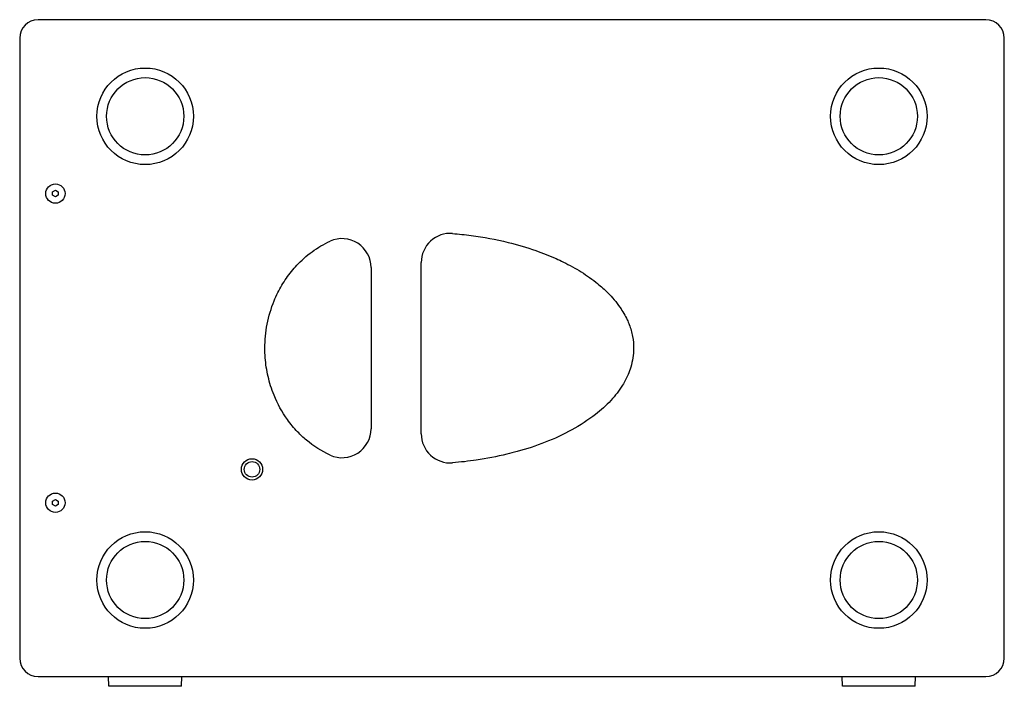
# Model space of a CAD drawing. Extents: x 214 to 2899, y -429 to 1714.
# Tile 2 of 12: x 214 to 724, y 538 to 883. Entities that reach past the tile are written whole.
import ezdxf

# ---------------------------------------------------------------- set-up
doc = ezdxf.new("R2010")
doc.units = 0
doc.linetypes.add('Durchgehend', pattern=[0])
doc.layers.add('KF_PASSIO_SUB_12_RIGHT', color=7, linetype='Durchgehend', lineweight=25)

# ---------------------------------------------------------------- blocks, each defined once
blk = doc.blocks.new('KF_PASSIO_SUB_12_RIGHT')
at = {"layer": 'KF_PASSIO_SUB_12_RIGHT'}
for p, q in [((245.5, 0), (-245.5, 0)), ((-255, -9.5), (-255, -10)), ((-255, -10), (-255, -330)), ((255, -10), (255, -9.5)), ((255, -330), (255, -10)), ((-238, -89.13), (-236.5, -88.27)), ((-238, -90.87), (-238, -89.13)), ((-236.5, -91.73), (-238, -90.87)), ((-236.5, -88.27), (-235, -89.13)), ((-235, -90.87), (-236.5, -91.73)), ((-235, -89.13), (-235, -90.87)), ((-47, -214.39), (-47, -125.61)), ((-73, -128.3), (-73, -211.7)), ((-238, -249.13), (-236.5, -248.27)), ((-238, -250.87), (-238, -249.13)), ((-236.5, -248.27), (-235, -249.13)), ((-235, -249.13), (-235, -250.87)), ((-236.5, -251.73), (-238, -250.87)), ((-235, -250.87), (-236.5, -251.73)), ((-255, -330), (-255, -330.5)), ((255, -330.5), (255, -330)), ((-245.5, -340), (245.5, -340)), ((-208.8, -345), (-208.97, -340)), ((-171.2, -345), (-171.03, -340)), ((171.2, -345), (171.03, -340)), ((208.8, -345), (208.97, -340)), ((-171.2, -345), (-208.8, -345)), ((208.8, -345), (171.2, -345))]:
    blk.add_line(p, q, dxfattribs=at)
for centre, radius in [((-190, -50), 25), ((190, -50), 25), ((-190, -50), 20), ((190, -50), 20), ((-236.5, -90), 5), ((-134.65, -232.74), 5.5), ((-134.65, -232.74), 4), ((-236.5, -250), 5), ((-190, -290), 25), ((190, -290), 25), ((-190, -290), 20), ((190, -290), 20)]:
    blk.add_circle(centre, radius, dxfattribs=at)
for centre, radius, start, end in [((-245.5, -9.5), 9.5, 90, 180), ((245.5, -9.5), 9.5, 0, 90), ((-32, -125.61), 15, 85.3524, 180), ((-88, -128.3), 15, 0, 114.5331), ((-88, -211.7), 15, 245.4669, 0), ((-32, -214.39), 15, 180, 274.6476), ((-245.5, -330.5), 9.5, 180, 270), ((245.5, -330.5), 9.5, 270, 0)]:
    blk.add_arc(centre, radius, start, end, dxfattribs=at)
for points, knots in [([(-30.78, -110.66), (-27.59, -110.91), (-24.4, -111.25), (-14.75, -112.52), (-8.32, -113.7), (2.84, -116.43), (7.63, -117.83), (15.89, -120.72), (19.42, -122.11), (24.13, -124.22), (25.39, -124.82), (29.8, -126.98), (32.89, -128.68), (38.84, -132.4), (41.69, -134.41), (46.19, -138.07), (47.94, -139.64), (51.93, -143.64), (54.09, -146.16), (57.37, -150.93), (58.62, -153.09), (60.03, -156.13), (60.38, -156.96), (61.46, -159.78), (62.04, -161.83), (62.82, -165.97), (63.01, -168.06), (63, -170.14), (62.99, -171.78), (62.86, -173.41), (62.36, -176.68), (61.98, -178.3), (61.1, -181.18), (60.64, -182.44), (59.31, -185.52), (58.37, -187.33), (55.55, -191.91), (53.46, -194.59), (48.77, -199.66), (46.1, -202.07), (39.44, -207.28), (35.29, -209.96), (26.57, -214.73), (21.95, -216.86), (12.44, -220.59), (7.56, -222.19), (0.88, -224.03), (-0.87, -224.48), (-7.85, -226.16), (-13.15, -227.17), (-22.57, -228.55), (-26.67, -229.01), (-30.78, -229.34)], [-25.811391, -25.811391, -25.811391, -25.811391, -24.819741, -24.819741, -22.81446, -22.81446, -21.271935, -21.271935, -20.085378, -20.085378, -19.644213, -19.644213, -18.531392, -18.531392, -17.418565, -17.418565, -16.653182, -16.653182, -15.552961, -15.552961, -14.706638, -14.706638, -14.391771, -14.391771, -13.648736, -13.648736, -12.905695, -12.905695, -12.905695, -12.320775, -12.320775, -11.735855, -11.735855, -11.267636, -11.267636, -10.566014, -10.566014, -9.438894, -9.438894, -8.269676, -8.269676, -6.707008, -6.707008, -5.108045, -5.108045, -3.509087, -3.509087, -2.946112, -2.946112, -1.277184, -1.277184, 0, 0, 0, 0]), ([(-94.23, -225.35), (-98.61, -223.35), (-102.78, -220.71), (-108.1, -216.24), (-109.61, -214.83), (-112.93, -211.37), (-114.7, -209.23), (-119.12, -203.06), (-121.46, -198.79), (-123.92, -192.75), (-124.51, -191.12), (-126.01, -186.32), (-126.76, -183.09), (-127.75, -176.57), (-128, -173.28), (-128, -170.01), (-128, -165.84), (-127.6, -161.63), (-125.99, -153.39), (-124.78, -149.35), (-122.62, -144.07), (-121.98, -142.65), (-119.98, -138.66), (-118.5, -136.16), (-115.2, -131.4), (-113.38, -129.15), (-110.26, -125.83), (-109.05, -124.65), (-105.05, -121.09), (-102.08, -118.92), (-97.4, -116.2), (-95.83, -115.38), (-94.23, -114.65)], [-15.052595, -15.052595, -15.052595, -15.052595, -13.432078, -13.432078, -12.749521, -12.749521, -11.832876, -11.832876, -10.251904, -10.251904, -9.679587, -9.679587, -8.602942, -8.602942, -7.526297, -7.526297, -7.526297, -6.156048, -6.156048, -4.785804, -4.785804, -4.271919, -4.271919, -3.318832, -3.318832, -2.365751, -2.365751, -1.802711, -1.802711, -0.592015, -0.592015, 0, 0, 0, 0])]:
    blk.add_open_spline(points, degree=3, knots=knots, dxfattribs=at)

msp = doc.modelspace()

# ---------------------------------------------------------------- block references
at = {"layer": 'KF_PASSIO_SUB_12_RIGHT'}
msp.add_blockref('KF_PASSIO_SUB_12_RIGHT', (469.04, 883.13), dxfattribs=at)

doc.saveas('drawing.dxf')
